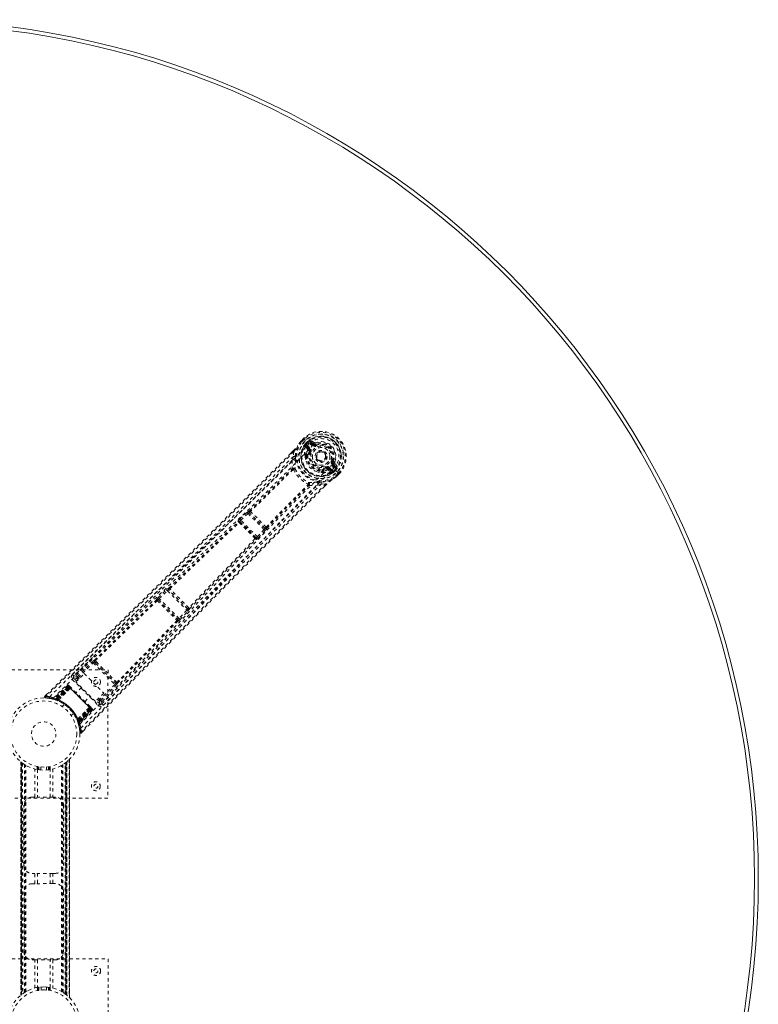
# Model space of a CAD drawing. Header units: inches. Extents: x 35.4 to 88.9, y 23.7 to 77.2.
# Tile 4 of 4: x 65.9 to 88.9, y 46.5 to 77.2. Entities that reach past the tile are written whole.
import ezdxf

# ---------------------------------------------------------------- set-up
doc = ezdxf.new("R2010")
doc.units = ezdxf.units.IN
doc.header["$MEASUREMENT"] = 0
doc.linetypes.add('SLD-Dashed', pattern=[0.075, 0.05, -0.025])
doc.linetypes.add('SLD-Solid', pattern=[0])

msp = doc.modelspace()

# ---------------------------------------------------------------- linework, layer by layer
at = {"color": 7, "linetype": 'SLD-Dashed', "lineweight": 0}
for p, q in [((74.728, 64.123), (74.646, 64.04)), ((74.729, 64.123), (74.646, 64.039)), ((74.748, 64.101), (74.667, 64.019)), ((74.731, 64.12), (74.728, 64.123)), ((74.768, 64.082), (74.731, 64.12)), ((74.646, 64.04), (74.643, 64.037)), ((74.784, 64.066), (74.768, 64.082)), ((74.782, 63.904), (74.781, 63.899)), ((74.781, 63.884), (74.781, 63.899)), ((74.781, 63.884), (74.848, 63.788)), ((74.783, 63.964), (74.834, 64.015)), ((74.783, 63.964), (74.805, 63.944)), ((74.783, 63.964), (74.783, 63.964)), ((74.788, 64.062), (74.784, 64.066)), ((74.895, 63.956), (74.788, 64.062)), ((74.805, 63.943), (74.795, 63.926)), ((74.795, 63.926), (74.804, 63.935)), ((74.804, 63.935), (74.859, 63.99)), ((74.855, 63.994), (74.805, 63.944)), ((74.889, 63.788), (74.815, 63.897)), ((74.815, 63.897), (74.907, 63.806)), ((74.836, 63.918), (74.928, 63.827)), ((74.859, 63.99), (74.855, 63.994)), ((74.889, 63.788), (74.907, 63.806)), ((75.014, 63.913), (74.932, 63.996)), ((74.953, 64.017), (75.05, 63.949)), ((75.035, 63.934), (74.953, 64.017)), ((75.058, 63.996), (74.957, 64.064)), ((75.05, 63.949), (75.035, 63.934)), ((75.1, 63.992), (75.123, 63.937)), ((75.114, 63.934), (75.123, 63.937)), ((75.123, 63.937), (75.132, 63.915)), ((74.405, 63.739), (74.333, 63.668)), ((74.406, 63.738), (74.334, 63.666)), ((74.375, 63.447), (74.412, 63.568)), ((74.425, 63.718), (74.412, 63.568)), ((74.777, 63.568), (74.781, 63.589)), ((74.796, 63.613), (74.811, 63.629)), ((74.831, 63.616), (74.816, 63.6)), ((74.899, 63.72), (74.902, 63.733)), ((74.926, 63.709), (74.899, 63.72)), ((75.385, 63.456), (75.374, 63.446)), ((75.391, 63.463), (75.385, 63.456)), ((75.428, 63.192), (75.417, 63.219)), ((75.441, 63.195), (75.428, 63.192)), ((75.496, 63.182), (75.513, 63.2)), ((75.605, 63.108), (75.496, 63.182)), ((75.513, 63.2), (75.605, 63.108)), ((75.535, 63.221), (75.626, 63.129)), ((75.703, 63.225), (75.621, 63.307)), ((75.623, 63.425), (75.645, 63.416)), ((75.645, 63.416), (75.642, 63.407)), ((75.656, 63.343), (75.642, 63.328)), ((75.724, 63.246), (75.642, 63.328)), ((75.656, 63.343), (75.724, 63.246)), ((75.663, 63.188), (75.663, 63.188)), ((75.77, 63.081), (75.663, 63.188)), ((75.771, 63.25), (75.704, 63.351)), ((75.297, 63.074), (75.276, 63.069)), ((75.308, 63.109), (75.324, 63.124)), ((75.321, 63.088), (75.337, 63.104)), ((75.496, 63.141), (75.592, 63.074)), ((75.592, 63.074), (75.592, 63.074)), ((75.592, 63.074), (75.592, 63.074)), ((75.607, 63.074), (75.592, 63.074)), ((75.607, 63.074), (75.612, 63.075)), ((75.651, 63.098), (75.634, 63.088)), ((75.634, 63.088), (75.643, 63.097)), ((75.643, 63.097), (75.698, 63.152)), ((75.652, 63.098), (75.702, 63.148)), ((75.652, 63.098), (75.672, 63.076)), ((75.723, 63.127), (75.672, 63.076)), ((75.672, 63.076), (75.672, 63.076)), ((75.698, 63.152), (75.702, 63.148)), ((75.723, 63.127), (75.723, 63.127)), ((75.727, 62.96), (75.809, 63.041)), ((75.745, 62.936), (75.748, 62.939)), ((75.747, 62.939), (75.831, 63.022)), ((75.831, 63.021), (75.748, 62.939)), ((75.774, 63.077), (75.77, 63.081)), ((75.79, 63.061), (75.774, 63.077)), ((75.828, 63.024), (75.79, 63.061)), ((75.831, 63.021), (75.828, 63.024)), ((75.276, 62.705), (75.155, 62.667)), ((75.276, 62.705), (75.426, 62.718)), ((75.383, 62.636), (75.446, 62.699)), ((75.448, 62.698), (75.385, 62.635)), ((72.741, 61.612), (72.968, 61.822)), ((72.771, 61.579), (72.998, 61.789)), ((72.968, 61.822), (72.993, 61.844)), ((72.998, 61.789), (73.499, 61.289)), ((73.043, 61.808), (73.043, 61.808)), ((73.518, 61.334), (73.043, 61.808)), ((73.045, 61.872), (73.044, 61.873)), ((72.691, 61.53), (72.685, 61.541)), ((72.753, 61.529), (72.746, 61.54)), ((72.746, 61.54), (73.25, 61.037)), ((73.289, 61.062), (72.771, 61.579)), ((73.517, 61.334), (73.518, 61.334)), ((73.582, 61.335), (73.582, 61.336)), ((73.25, 61.037), (73.238, 61.043)), ((73.499, 61.289), (73.289, 61.062)), ((73.322, 61.032), (73.531, 61.259)), ((73.531, 61.259), (73.553, 61.284)), ((73.239, 60.982), (73.251, 60.975)), ((70.202, 59.169), (70.459, 59.411)), ((70.233, 59.137), (70.49, 59.379)), ((70.49, 59.379), (71.09, 58.779)), ((70.531, 59.401), (70.531, 59.401)), ((71.113, 58.82), (70.531, 59.401)), ((70.533, 59.465), (70.532, 59.465)), ((70.144, 59.101), (70.146, 59.095)), ((70.209, 59.094), (70.206, 59.1)), ((70.206, 59.1), (70.812, 58.495)), ((70.849, 58.522), (70.233, 59.137)), ((71.09, 58.779), (70.849, 58.522)), ((70.881, 58.491), (71.123, 58.748)), ((71.112, 58.82), (71.113, 58.82)), ((71.177, 58.821), (71.177, 58.822)), ((70.812, 58.495), (70.806, 58.497)), ((70.807, 58.435), (70.813, 58.432)), ((68.153, 57.3), (67.572, 56.73)), ((67.675, 56.703), (68.147, 57.165)), ((67.706, 56.671), (68.178, 57.133)), ((68.178, 57.133), (68.846, 56.465)), ((68.215, 57.158), (68.249, 57.124)), ((68.275, 57.164), (68.24, 57.198)), ((68.249, 57.124), (68.838, 56.536)), ((64.637, 56.922), (68.637, 56.917)), ((67.638, 56.542), (67.897, 56.801)), ((67.897, 56.801), (68.506, 56.193)), ((68.637, 56.917), (68.632, 52.917)), ((67.376, 56.435), (66.933, 56.021)), ((67.386, 56.425), (66.948, 56.017)), ((67.386, 56.425), (67.376, 56.435)), ((67.418, 56.434), (67.415, 56.436)), ((67.419, 56.433), (67.419, 56.433)), ((67.424, 56.427), (67.423, 56.426)), ((67.428, 56.424), (67.424, 56.427)), ((67.526, 56.621), (68.335, 55.813)), ((67.569, 56.728), (67.559, 56.713)), ((67.571, 56.729), (67.565, 56.722)), ((67.664, 56.568), (67.569, 56.664)), ((67.572, 56.73), (67.571, 56.729)), ((68.247, 55.934), (67.638, 56.542)), ((67.705, 56.609), (67.675, 56.639)), ((67.737, 56.641), (67.706, 56.671)), ((68.846, 56.465), (68.385, 55.993)), ((68.417, 55.962), (68.878, 56.434)), ((68.444, 55.859), (69.014, 56.44)), ((68.838, 56.536), (68.871, 56.502)), ((68.912, 56.527), (68.878, 56.562)), ((66.731, 56.157), (66.671, 56.097)), ((67.403, 56.413), (66.967, 56.009)), ((67.399, 56.412), (66.969, 56.012)), ((67.404, 56.407), (67.01, 56.013)), ((67.015, 56.011), (67.407, 56.404)), ((67.024, 56.008), (67.413, 56.398)), ((67.416, 56.395), (67.028, 56.007)), ((67.042, 55.988), (67.446, 56.365)), ((67.426, 56.385), (67.043, 56.001)), ((67.447, 56.364), (67.044, 55.988)), ((67.047, 56), (67.429, 56.382)), ((67.094, 55.978), (67.468, 56.345)), ((67.468, 56.343), (67.096, 55.977)), ((67.446, 56.365), (67.399, 56.412)), ((67.407, 56.404), (68.118, 55.693)), ((68.109, 55.702), (67.416, 56.395)), ((67.429, 56.382), (67.426, 56.385)), ((67.429, 56.382), (68.097, 55.715)), ((67.437, 56.415), (67.434, 56.418)), ((67.487, 56.365), (67.44, 56.412)), ((67.446, 56.365), (67.447, 56.364)), ((67.468, 56.343), (67.468, 56.345)), ((67.809, 56.371), (67.645, 56.207)), ((68.506, 56.193), (68.247, 55.934)), ((66.671, 56.097), (66.692, 56.076)), ((66.69, 56.046), (66.819, 56.031)), ((66.831, 56.03), (66.9, 56.013)), ((66.905, 56.014), (66.92, 56.01)), ((66.933, 56.021), (66.948, 56.017)), ((66.941, 56.005), (67.012, 55.982)), ((66.969, 56.012), (67.042, 55.988)), ((66.979, 56.011), (66.982, 56.006)), ((67, 55.986), (66.991, 55.989)), ((67, 55.986), (67.01, 56.013)), ((67.006, 55.984), (67, 55.986)), ((67.033, 55.974), (67.005, 55.984)), ((67.006, 55.984), (67.015, 56.011)), ((67.01, 56.013), (67.015, 56.011)), ((67.012, 55.982), (67.013, 55.981)), ((67.014, 55.981), (67.024, 56.008)), ((67.014, 55.981), (67.018, 55.98)), ((67.018, 55.98), (67.028, 56.007)), ((67.033, 55.974), (67.043, 56.001)), ((67.036, 55.973), (67.047, 56)), ((67.044, 55.988), (67.042, 55.988)), ((67.077, 55.957), (67.08, 55.955)), ((67.094, 55.978), (67.096, 55.977)), ((67.276, 55.844), (67.207, 55.776)), ((67.921, 55.931), (68.085, 56.096)), ((68.378, 55.855), (68.273, 55.96)), ((68.314, 56), (68.353, 55.961)), ((68.346, 56.032), (68.385, 55.993)), ((68.427, 55.846), (68.442, 55.856)), ((68.436, 55.851), (68.443, 55.858)), ((68.443, 55.858), (68.444, 55.859)), ((67.49, 55.493), (67.559, 55.561)), ((68.059, 55.754), (67.692, 55.38)), ((67.692, 55.382), (68.057, 55.754)), ((67.703, 55.33), (68.079, 55.733)), ((68.08, 55.732), (67.703, 55.328)), ((68.097, 55.715), (67.715, 55.333)), ((67.716, 55.329), (68.099, 55.713)), ((67.721, 55.314), (68.109, 55.702)), ((68.112, 55.699), (67.723, 55.31)), ((67.724, 55.253), (68.128, 55.689)), ((68.118, 55.693), (67.726, 55.301)), ((68.127, 55.685), (67.726, 55.255)), ((67.728, 55.296), (68.122, 55.69)), ((68.14, 55.672), (67.732, 55.234)), ((68.149, 55.662), (67.736, 55.219)), ((68.059, 55.754), (68.057, 55.754)), ((68.126, 55.726), (68.079, 55.773)), ((68.079, 55.733), (68.08, 55.732)), ((68.127, 55.685), (68.08, 55.732)), ((68.099, 55.713), (68.097, 55.715)), ((68.132, 55.72), (68.129, 55.723)), ((68.142, 55.711), (68.138, 55.714)), ((68.149, 55.662), (68.14, 55.672)), ((68.147, 55.705), (68.147, 55.705)), ((68.15, 55.701), (68.148, 55.705)), ((67.67, 55.366), (67.671, 55.363)), ((67.715, 55.333), (67.688, 55.322)), ((67.689, 55.319), (67.688, 55.322)), ((67.716, 55.329), (67.689, 55.319)), ((67.692, 55.382), (67.692, 55.38)), ((67.721, 55.314), (67.694, 55.304)), ((67.694, 55.304), (67.696, 55.3)), ((67.723, 55.31), (67.696, 55.3)), ((67.696, 55.299), (67.697, 55.298)), ((67.697, 55.298), (67.719, 55.227)), ((67.726, 55.301), (67.699, 55.291)), ((67.701, 55.286), (67.699, 55.291)), ((67.728, 55.296), (67.701, 55.286)), ((67.703, 55.328), (67.703, 55.33)), ((67.703, 55.328), (67.726, 55.255)), ((67.725, 55.206), (67.729, 55.191)), ((67.726, 55.301), (67.728, 55.296)), ((67.732, 55.234), (67.736, 55.219)), ((67.812, 54.957), (67.871, 55.017)), ((65.923, 46.788), (65.92, 54.051)), ((65.92, 54.051), (65.923, 46.788)), ((65.925, 54.047), (65.928, 46.792)), ((65.965, 54.016), (65.929, 54.044)), ((65.932, 46.795), (65.929, 54.044)), ((65.929, 54.044), (65.932, 46.795)), ((65.934, 54.039), (65.937, 46.799)), ((65.947, 46.807), (65.944, 54.032)), ((65.948, 46.808), (65.945, 54.031)), ((65.946, 54.03), (65.95, 46.809)), ((65.949, 54.028), (65.952, 46.811)), ((65.979, 54.005), (65.982, 46.833)), ((67.302, 46.828), (67.299, 54.012)), ((67.324, 46.811), (67.321, 54.028)), ((67.327, 46.81), (67.323, 54.03)), ((67.325, 54.032), (67.328, 46.808)), ((67.33, 54.035), (67.333, 46.805)), ((67.341, 54.044), (67.344, 46.795)), ((67.344, 46.796), (67.341, 54.044)), ((67.347, 46.793), (67.344, 54.046)), ((67.35, 54.051), (67.345, 54.047)), ((67.348, 46.792), (67.345, 54.047)), ((67.35, 54.051), (67.353, 46.788)), ((67.353, 46.788), (67.35, 54.051)), ((67.428, 54.122), (67.431, 46.718)), ((67.443, 46.704), (67.44, 54.135)), ((67.44, 54.134), (67.443, 46.706)), ((67.443, 46.706), (67.44, 54.133)), ((66.037, 53.967), (66.032, 53.97)), ((66.04, 46.872), (66.037, 53.967)), ((66.065, 46.887), (66.062, 53.951)), ((66.083, 46.898), (66.08, 53.941)), ((66.354, 52.954), (66.354, 53.83)), ((66.435, 53.909), (66.435, 53.812)), ((66.438, 53.812), (66.438, 52.954)), ((66.455, 53.809), (66.455, 53.905)), ((66.485, 53.9), (66.485, 53.804)), ((66.485, 53.804), (66.485, 53.9)), ((66.548, 53.798), (66.548, 53.893)), ((66.722, 53.893), (66.722, 53.798)), ((66.785, 53.805), (66.785, 53.901)), ((66.785, 53.901), (66.785, 53.805)), ((66.815, 53.905), (66.815, 53.809)), ((66.833, 52.955), (66.833, 53.812)), ((66.835, 53.812), (66.835, 53.909)), ((66.916, 53.83), (66.917, 52.955)), ((67.193, 46.898), (67.19, 53.941)), ((67.211, 46.888), (67.208, 53.952)), ((67.237, 46.872), (67.233, 53.967)), ((68.632, 52.917), (64.632, 52.922)), ((66.27, 52.954), (66.354, 52.954)), ((66.917, 52.955), (67, 52.955)), ((66.021, 50.829), (66.021, 52.704)), ((67.251, 52.705), (67.251, 50.83)), ((66.355, 50.579), (66.271, 50.579)), ((66.355, 50.259), (66.355, 50.579)), ((66.439, 50.579), (66.439, 50.259)), ((66.834, 50.26), (66.834, 50.58)), ((66.918, 50.58), (66.918, 50.26)), ((67.001, 50.58), (66.918, 50.58)), ((66.023, 48.134), (66.022, 50.009)), ((66.272, 50.259), (66.355, 50.259)), ((66.918, 50.26), (67.002, 50.26)), ((67.252, 50.01), (67.253, 48.135)), ((64.641, 47.922), (68.641, 47.917)), ((66.356, 47.884), (66.273, 47.884)), ((66.357, 47.009), (66.356, 47.884)), ((66.44, 47.884), (66.441, 47.027)), ((66.836, 47.027), (66.835, 47.885)), ((66.919, 47.885), (66.92, 47.009)), ((67.003, 47.885), (66.919, 47.885)), ((68.641, 47.917), (68.636, 43.917)), ((66.13, 46.92), (66.065, 46.887)), ((66.438, 47.027), (66.438, 46.93)), ((66.458, 46.934), (66.458, 47.03)), ((66.488, 47.034), (66.488, 46.938)), ((66.488, 46.938), (66.488, 47.034)), ((66.551, 46.946), (66.551, 47.041)), ((66.725, 46.946), (66.676, 46.948)), ((66.725, 47.041), (66.725, 46.946)), ((66.788, 46.939), (66.788, 47.035)), ((66.788, 47.035), (66.788, 46.939)), ((66.818, 47.03), (66.818, 46.934)), ((66.838, 46.93), (66.838, 47.027)), ((65.923, 46.788), (65.928, 46.792)), ((67.237, 46.872), (67.241, 46.869)), ((67.308, 46.823), (67.344, 46.795)), ((67.348, 46.792), (67.353, 46.788)), ((67.443, 46.706), (67.443, 46.706))]:
    msp.add_line(p, q, dxfattribs=at)
at = {"color": 7, "linetype": 'SLD-Dashed', "lineweight": 0, "flags": 128}
for points in [[(74.728, 64.123), (74.728, 64.123), (74.728, 64.122), (74.73, 64.121), (74.732, 64.118), (74.736, 64.114), (74.739, 64.11), (74.744, 64.106), (74.748, 64.101)], [(66.821, 56.079), (67.949, 57.201), (69.085, 58.312), (70.228, 59.413), (71.374, 60.506), (72.271, 61.362), (73.161, 62.219), (74.037, 63.083), (74.895, 63.956)], [(66.937, 56.042), (68.063, 57.159), (69.197, 58.266), (70.339, 59.362), (71.484, 60.45), (72.38, 61.303), (73.269, 62.159), (74.144, 63.021), (74.999, 63.894)], [(74.47, 63.566), (74.486, 63.725), (74.539, 63.891)], [(74.643, 64.037), (74.589, 63.966), (74.539, 63.891)], [(74.546, 63.899), (74.542, 63.895), (74.539, 63.891)], [(74.646, 64.04), (74.587, 63.964), (74.546, 63.899)], [(74.643, 64.037), (74.643, 64.036), (74.645, 64.035), (74.647, 64.034), (74.65, 64.031), (74.654, 64.029), (74.658, 64.026), (74.662, 64.023), (74.667, 64.019)], [(74.667, 64.019), (74.662, 64.024), (74.658, 64.028), (74.654, 64.032), (74.65, 64.035), (74.648, 64.038), (74.646, 64.04), (74.645, 64.04), (74.646, 64.04)], [(74.804, 63.935), (74.821, 63.929), (74.836, 63.918)], [(74.805, 63.943), (74.805, 63.944), (74.805, 63.944)], [(74.836, 63.918), (74.832, 63.914), (74.828, 63.911), (74.825, 63.907), (74.822, 63.904), (74.819, 63.901), (74.817, 63.899), (74.816, 63.898), (74.815, 63.897)], [(74.851, 63.753), (74.854, 63.774), (74.848, 63.788)], [(74.928, 63.827), (74.924, 63.823), (74.92, 63.819), (74.916, 63.815), (74.913, 63.812), (74.911, 63.809), (74.909, 63.807), (74.907, 63.806), (74.907, 63.806)], [(74.932, 63.996), (74.919, 64.015), (74.914, 64.038)], [(74.953, 64.017), (74.952, 64.016), (74.951, 64.015), (74.949, 64.013), (74.947, 64.01), (74.943, 64.007), (74.94, 64.004), (74.936, 64), (74.932, 63.996)], [(74.999, 63.894), (75.058, 63.945), (75.127, 63.982), (75.205, 64.004), (75.286, 64.009), (75.367, 63.998), (75.446, 63.971), (75.519, 63.93), (75.583, 63.876), (75.637, 63.812), (75.678, 63.739), (75.705, 63.66), (75.717, 63.579), (75.711, 63.498), (75.69, 63.42), (75.653, 63.351), (75.601, 63.292)], [(75.014, 63.913), (75.018, 63.917), (75.022, 63.921), (75.026, 63.925), (75.029, 63.928), (75.032, 63.931), (75.034, 63.933), (75.035, 63.934), (75.035, 63.934)], [(75.143, 63.887), (75.141, 63.893), (75.139, 63.898), (75.137, 63.902), (75.135, 63.907), (75.134, 63.91), (75.133, 63.913), (75.132, 63.914), (75.132, 63.915)], [(74.333, 63.668), (72.482, 61.818), (70.55, 59.909), (68.609, 58.001), (66.671, 56.097)], [(74.425, 63.718), (73.851, 63.141), (73.251, 62.541), (72.624, 61.917), (72.055, 61.352), (71.687, 60.988), (71.301, 60.608), (70.898, 60.21), (70.497, 59.814), (70.149, 59.472), (69.688, 59.018), (69.197, 58.536), (68.677, 58.025), (68.194, 57.551), (66.692, 56.076)], [(74.412, 63.568), (73.889, 63.044), (73.342, 62.499), (72.773, 61.933), (72.228, 61.394), (71.677, 60.849), (71.124, 60.304), (70.585, 59.774), (70.068, 59.265), (69.586, 58.792), (69.046, 58.262), (68.54, 57.765), (68.042, 57.276), (67.527, 56.77)], [(74.405, 63.739), (74.405, 63.74), (74.405, 63.739), (74.407, 63.737), (74.409, 63.734), (74.413, 63.73), (74.417, 63.726), (74.421, 63.722), (74.425, 63.718)], [(74.777, 63.568), (74.788, 63.473), (74.805, 63.419)], [(74.811, 63.629), (74.825, 63.687), (74.851, 63.753)], [(74.899, 63.72), (74.875, 63.659), (74.861, 63.605)], [(74.954, 63.698), (74.949, 63.7), (74.944, 63.702), (74.939, 63.704), (74.935, 63.706), (74.931, 63.707), (74.929, 63.708), (74.927, 63.709), (74.926, 63.709)], [(74.375, 63.447), (72.116, 61.198), (69.845, 58.962), (67.569, 56.728)], [(67.756, 55.223), (68.873, 56.35), (69.979, 57.485), (71.074, 58.628), (72.161, 59.774), (73.013, 60.671), (73.868, 61.561), (74.729, 62.436), (75.601, 63.292)], [(67.794, 55.107), (68.915, 56.236), (70.025, 57.373), (71.125, 58.517), (72.216, 59.663), (73.072, 60.562), (73.929, 61.452), (74.791, 62.33), (75.663, 63.188)], [(73.045, 61.872), (73.711, 62.524), (74.368, 63.18)], [(74.375, 63.447), (74.365, 63.318), (74.373, 63.188)], [(74.413, 63.16), (74.416, 63.17), (74.416, 63.18), (74.413, 63.188), (74.407, 63.194), (74.4, 63.197), (74.391, 63.197), (74.382, 63.194), (74.373, 63.188)], [(74.475, 63.437), (74.476, 63.424), (74.475, 63.416)], [(75.405, 63.247), (75.408, 63.241), (75.41, 63.236), (75.412, 63.232), (75.413, 63.227), (75.415, 63.224), (75.416, 63.221), (75.416, 63.22), (75.417, 63.219)], [(75.535, 63.221), (75.531, 63.217), (75.527, 63.213), (75.523, 63.209), (75.52, 63.206), (75.517, 63.203), (75.515, 63.201), (75.514, 63.2), (75.513, 63.2)], [(75.595, 63.436), (75.6, 63.434), (75.605, 63.432), (75.61, 63.43), (75.614, 63.428), (75.618, 63.427), (75.62, 63.426), (75.622, 63.425), (75.623, 63.425)], [(75.621, 63.307), (75.625, 63.311), (75.629, 63.315), (75.632, 63.319), (75.636, 63.322), (75.638, 63.325), (75.64, 63.327), (75.641, 63.328), (75.642, 63.328)], [(75.703, 63.225), (75.707, 63.229), (75.711, 63.233), (75.715, 63.236), (75.718, 63.24), (75.721, 63.242), (75.723, 63.244), (75.724, 63.245), (75.724, 63.246)], [(75.746, 63.207), (75.723, 63.212), (75.703, 63.225)], [(74.398, 63.16), (73.741, 62.503), (73.074, 61.85)], [(74.413, 63.16), (74.406, 63.162), (74.402, 63.162), (74.4, 63.161), (74.398, 63.16)], [(75.127, 63.098), (75.181, 63.08), (75.276, 63.069)], [(75.337, 63.104), (75.395, 63.118), (75.46, 63.144)], [(75.46, 63.144), (75.482, 63.147), (75.496, 63.141)], [(75.599, 62.832), (75.666, 62.876), (75.745, 62.936)], [(75.605, 63.108), (75.606, 63.109), (75.607, 63.11), (75.609, 63.112), (75.611, 63.114), (75.615, 63.118), (75.618, 63.121), (75.622, 63.125), (75.626, 63.129)], [(75.748, 62.939), (75.672, 62.88), (75.607, 62.839)], [(75.626, 63.129), (75.637, 63.114), (75.643, 63.097)], [(75.652, 63.098), (75.652, 63.098), (75.651, 63.098)], [(75.702, 63.148), (75.705, 63.145), (75.709, 63.141), (75.716, 63.134), (75.723, 63.127)], [(75.748, 62.939), (75.748, 62.938), (75.747, 62.939), (75.746, 62.941), (75.743, 62.944), (75.74, 62.947), (75.736, 62.951), (75.732, 62.955), (75.727, 62.96)], [(75.745, 62.936), (75.744, 62.937), (75.743, 62.938), (75.741, 62.94), (75.739, 62.943), (75.737, 62.947), (75.734, 62.951), (75.73, 62.955), (75.727, 62.96)], [(75.809, 63.041), (75.814, 63.037), (75.818, 63.033), (75.822, 63.029), (75.826, 63.025), (75.828, 63.023), (75.83, 63.021), (75.831, 63.021), (75.831, 63.021)], [(75.426, 62.718), (74.903, 62.197), (74.352, 61.644), (73.772, 61.061), (73.162, 60.446), (72.602, 59.879), (72.02, 59.288), (71.886, 59.153), (71.751, 59.015), (71.615, 58.877), (71.522, 58.782), (71.431, 58.689), (71.336, 58.593), (71.237, 58.492), (70.919, 58.168), (70.566, 57.808), (70.177, 57.411), (69.931, 57.161), (69.671, 56.895), (69.389, 56.607), (69.126, 56.339), (68.782, 55.989), (68.477, 55.677), (68.21, 55.405), (67.981, 55.172), (67.791, 54.978)], [(75.385, 62.635), (73.529, 60.774), (71.62, 58.839), (69.716, 56.898), (67.812, 54.957)], [(68.442, 55.856), (70.674, 58.133), (72.909, 60.406), (75.155, 62.667)], [(68.484, 55.814), (68.748, 56.082), (69.048, 56.389), (69.377, 56.724), (69.674, 57.027), (69.83, 57.186), (69.986, 57.345), (70.141, 57.504), (70.318, 57.685), (70.497, 57.867), (70.67, 58.044), (71.022, 58.403), (71.35, 58.737), (71.653, 59.045), (71.949, 59.347), (72.293, 59.696), (72.883, 60.295), (73.479, 60.899), (74.097, 61.522), (74.699, 62.127), (75.276, 62.705)], [(73.56, 61.365), (74.211, 62.032), (74.868, 62.691)], [(73.582, 61.336), (74.233, 62.003), (74.888, 62.661)], [(74.868, 62.691), (74.869, 62.692), (74.87, 62.694), (74.87, 62.698), (74.869, 62.705)], [(74.896, 62.665), (74.902, 62.674), (74.905, 62.683), (74.905, 62.692), (74.902, 62.7), (74.896, 62.705), (74.888, 62.708), (74.878, 62.708), (74.869, 62.705)], [(74.896, 62.665), (75.026, 62.657), (75.155, 62.667)], [(75.124, 62.768), (75.132, 62.768), (75.145, 62.768)], [(75.275, 62.763), (75.433, 62.779), (75.599, 62.832)], [(75.426, 62.718), (75.43, 62.714), (75.434, 62.71), (75.438, 62.706), (75.442, 62.702), (75.445, 62.7), (75.447, 62.698), (75.448, 62.698), (75.448, 62.698)], [(75.599, 62.832), (75.603, 62.835), (75.607, 62.839)], [(72.968, 61.822), (72.971, 61.818), (72.978, 61.811), (72.988, 61.8), (72.998, 61.789)], [(72.998, 61.789), (73.005, 61.795), (73.012, 61.8), (73.025, 61.807), (73.036, 61.81), (73.04, 61.809), (73.042, 61.809), (73.043, 61.808)], [(70.533, 59.465), (71.614, 60.498), (72.691, 61.529)], [(70.559, 59.443), (71.641, 60.476), (72.719, 61.508)], [(72.741, 61.612), (72.742, 61.611), (72.744, 61.608), (72.747, 61.605), (72.751, 61.601), (72.756, 61.596), (72.76, 61.591), (72.766, 61.585), (72.771, 61.579)], [(72.746, 61.54), (72.746, 61.547), (72.75, 61.556), (72.759, 61.568), (72.765, 61.574), (72.771, 61.579)], [(73.289, 61.062), (73.283, 61.056), (73.277, 61.05), (73.266, 61.041), (73.256, 61.037), (73.25, 61.037)], [(73.289, 61.062), (73.295, 61.057), (73.301, 61.051), (73.306, 61.046), (73.311, 61.042), (73.315, 61.038), (73.318, 61.035), (73.32, 61.033), (73.322, 61.032)], [(73.499, 61.289), (73.505, 61.283), (73.51, 61.278), (73.515, 61.273), (73.52, 61.269), (73.524, 61.265), (73.528, 61.262), (73.53, 61.26), (73.531, 61.259)], [(73.217, 61.01), (72.187, 59.931), (71.154, 58.848)], [(71.177, 58.822), (72.209, 59.904), (73.239, 60.982)], [(70.459, 59.411), (70.484, 59.434), (70.485, 59.435)], [(70.459, 59.411), (70.46, 59.41), (70.462, 59.408), (70.465, 59.405), (70.469, 59.4), (70.474, 59.396), (70.479, 59.39), (70.484, 59.385), (70.49, 59.379)], [(70.522, 59.448), (70.522, 59.451), (70.533, 59.465)], [(68.216, 57.22), (69.179, 58.161), (70.146, 59.095)], [(68.24, 57.198), (69.204, 58.139), (70.172, 59.072)], [(70.202, 59.169), (70.203, 59.168), (70.205, 59.166), (70.208, 59.163), (70.212, 59.159), (70.217, 59.154), (70.222, 59.149), (70.227, 59.143), (70.233, 59.137)], [(71.09, 58.779), (71.096, 58.773), (71.102, 58.768), (71.107, 58.763), (71.112, 58.758), (71.116, 58.754), (71.119, 58.751), (71.122, 58.749), (71.123, 58.748)], [(71.123, 58.748), (71.145, 58.773), (71.146, 58.774)], [(70.784, 58.46), (69.852, 57.491), (68.912, 56.527)], [(68.934, 56.503), (69.874, 57.467), (70.807, 58.435)], [(70.849, 58.522), (70.855, 58.516), (70.86, 58.511), (70.866, 58.506), (70.871, 58.501), (70.875, 58.497), (70.878, 58.494), (70.88, 58.492), (70.881, 58.491)], [(68.147, 57.165), (68.15, 57.161), (68.157, 57.154), (68.167, 57.144), (68.178, 57.133)], [(68.215, 57.158), (68.206, 57.172), (68.204, 57.185)], [(68.249, 57.124), (68.394, 56.98), (68.539, 56.834), (68.689, 56.684), (68.838, 56.536)], [(68.275, 57.164), (68.425, 57.015), (68.576, 56.863), (68.728, 56.712), (68.878, 56.562)], [(67.376, 56.435), (67.378, 56.433), (67.384, 56.427), (67.393, 56.418), (67.404, 56.407)], [(67.413, 56.398), (67.403, 56.408), (67.394, 56.417), (67.388, 56.423), (67.386, 56.425)], [(67.569, 56.664), (67.565, 56.66), (67.556, 56.651), (67.542, 56.637), (67.526, 56.621)], [(67.569, 56.664), (67.606, 56.667), (67.675, 56.639)], [(67.675, 56.703), (67.606, 56.731), (67.573, 56.728)], [(67.675, 56.703), (67.678, 56.699), (67.685, 56.692), (67.695, 56.682), (67.706, 56.671)], [(67.675, 56.639), (67.675, 56.64), (67.677, 56.642), (67.68, 56.645), (67.684, 56.649), (67.689, 56.653), (67.695, 56.659), (67.7, 56.665), (67.706, 56.671)], [(68.846, 56.465), (68.857, 56.454), (68.868, 56.444), (68.875, 56.437), (68.878, 56.434)], [(67.399, 56.412), (67.399, 56.412), (67.4, 56.411), (67.403, 56.408), (67.406, 56.405), (67.41, 56.401), (67.415, 56.396), (67.421, 56.39), (67.426, 56.385)], [(67.434, 56.418), (67.432, 56.42), (67.429, 56.422), (67.428, 56.424), (67.427, 56.425)], [(67.433, 56.417), (67.431, 56.42), (67.429, 56.422), (67.429, 56.423), (67.429, 56.423)], [(67.467, 56.37), (67.456, 56.369), (67.447, 56.364)], [(67.468, 56.345), (67.467, 56.365), (67.467, 56.37)], [(68.057, 55.754), (67.911, 55.9), (67.763, 56.049), (67.614, 56.197), (67.468, 56.343)], [(68.077, 55.775), (67.931, 55.921), (67.783, 56.069), (67.635, 56.217), (67.489, 56.363)], [(66.673, 56.095), (66.669, 56.088), (66.666, 56.08), (66.665, 56.072), (66.666, 56.064), (66.669, 56.057), (66.674, 56.052), (66.68, 56.048), (66.688, 56.046)], [(68.335, 55.813), (68.351, 55.829), (68.365, 55.842), (68.374, 55.852), (68.378, 55.855)], [(68.353, 55.961), (68.354, 55.962), (68.356, 55.964), (68.359, 55.967), (68.363, 55.971), (68.368, 55.976), (68.373, 55.981), (68.379, 55.987), (68.385, 55.993)], [(68.353, 55.961), (68.382, 55.892), (68.378, 55.855)], [(68.385, 55.993), (68.396, 55.982), (68.406, 55.972), (68.413, 55.965), (68.417, 55.962)], [(68.442, 55.856), (68.446, 55.893), (68.417, 55.962)], [(68.059, 55.754), (68.08, 55.754), (68.085, 55.754)], [(68.079, 55.733), (68.083, 55.742), (68.085, 55.754)], [(68.099, 55.713), (68.105, 55.707), (68.11, 55.701), (68.115, 55.697), (68.119, 55.692), (68.123, 55.689), (68.125, 55.686), (68.127, 55.685), (68.127, 55.685)], [(68.14, 55.672), (68.137, 55.674), (68.131, 55.68), (68.122, 55.689), (68.112, 55.699)], [(68.122, 55.69), (68.132, 55.679), (68.141, 55.67), (68.147, 55.664), (68.149, 55.662)], [(68.127, 55.726), (68.126, 55.727), (68.125, 55.727)], [(68.127, 55.685), (68.131, 55.69), (68.132, 55.692)], [(68.137, 55.715), (68.137, 55.715), (68.136, 55.716), (68.134, 55.717), (68.131, 55.719)], [(68.139, 55.714), (68.138, 55.714), (68.137, 55.716), (68.135, 55.718), (68.132, 55.72)], [(67.714, 55.245), (67.712, 55.251), (67.701, 55.286)], [(67.722, 55.249), (67.725, 55.254), (67.727, 55.255)], [(67.728, 55.202), (67.731, 55.215), (67.738, 55.227)], [(67.732, 55.215), (67.735, 55.22), (67.736, 55.221)], [(67.791, 54.977), (67.779, 54.977), (67.769, 54.976), (67.763, 54.976), (67.761, 54.976)], [(67.764, 54.977), (67.766, 54.969), (67.77, 54.961), (67.775, 54.955), (67.782, 54.951), (67.789, 54.948), (67.797, 54.948), (67.804, 54.951), (67.81, 54.955)], [(67.812, 54.957), (67.812, 54.957), (67.811, 54.958), (67.806, 54.962), (67.799, 54.969), (67.795, 54.974), (67.791, 54.977)], [(67.345, 54.048), (67.339, 54.043), (67.33, 54.035)], [(66.441, 53.811), (66.439, 53.812), (66.438, 53.812)], [(66.833, 53.812), (66.822, 53.81), (66.796, 53.806)], [(66.917, 52.955), (66.899, 52.955), (66.866, 52.955), (66.82, 52.955), (66.765, 52.955), (66.702, 52.955), (66.635, 52.955), (66.569, 52.954), (66.506, 52.954), (66.451, 52.954), (66.405, 52.954), (66.372, 52.954), (66.354, 52.954)], [(66.918, 50.58), (66.9, 50.58), (66.867, 50.58), (66.821, 50.58), (66.766, 50.58), (66.703, 50.58), (66.636, 50.58), (66.57, 50.579), (66.507, 50.579), (66.452, 50.579), (66.406, 50.579), (66.373, 50.579), (66.355, 50.579)], [(66.918, 50.26), (66.9, 50.26), (66.867, 50.26), (66.822, 50.26), (66.766, 50.26), (66.703, 50.26), (66.637, 50.26), (66.57, 50.259), (66.507, 50.259), (66.452, 50.259), (66.406, 50.259), (66.373, 50.259), (66.355, 50.259)], [(66.356, 47.884), (66.375, 47.884), (66.407, 47.884), (66.453, 47.884), (66.508, 47.884), (66.571, 47.884), (66.638, 47.885), (66.704, 47.885), (66.767, 47.885), (66.823, 47.885), (66.868, 47.885), (66.901, 47.885), (66.919, 47.885)], [(66.705, 47.042), (66.536, 47.04), (66.417, 47.02)], [(66.441, 47.027), (66.452, 47.029), (66.477, 47.033)], [(66.657, 46.949), (66.596, 46.949), (66.551, 46.946)], [(66.832, 47.028), (66.834, 47.027), (66.836, 47.027)], [(67.333, 46.805), (67.344, 46.796), (67.349, 46.792)]]:
    msp.add_lwpolyline(points, dxfattribs=at)
at = {"color": 7, "linetype": 'SLD-Solid', "lineweight": 15}
for radius in [26.75, 26.632, 26.632]:
    msp.add_circle((62.137, 50.418), radius, dxfattribs=at)
at = {"color": 7, "linetype": 'SLD-Dashed', "lineweight": 0}
for centre, radius in [((75.274, 63.567), 0.7), ((75.274, 63.567), 0.69), ((75.274, 63.567), 0.623), ((75.274, 63.567), 0.32), ((75.274, 63.567), 0.275), ((75.274, 63.567), 0.187), ((75.274, 63.567), 0.157), ((75.274, 63.567), 0.142), ((75.274, 63.567), 0.14), ((75.274, 63.567), 0.138), ((68.262, 56.543), 0.14), ((68.262, 56.543), 0.0625), ((66.635, 54.92), 1.125), ((66.635, 54.92), 1.03), ((66.635, 54.92), 0.38), ((68.258, 53.293), 0.14), ((68.262, 53.293), 0.0625), ((68.266, 47.543), 0.141), ((68.262, 47.543), 0.0625), ((66.639, 45.919), 1.125), ((66.639, 45.919), 1.03)]:
    msp.add_circle(centre, radius, dxfattribs=at)
for centre, radius, start, end in [((75.274, 63.567), 0.78, 315.5543, 134.4966), ((75.274, 63.567), 0.78, 315.0255, 134.5107), ((75.274, 63.567), 0.75, 315.4817, 134.5693), ((75.274, 63.567), 0.629, 315.5698, 134.4811), ((75.274, 63.567), 0.599, 315.5698, 134.4812), ((75.283, 63.576), 0.543, 314.3915, 135.6595), ((73.575, 64.609), 1.202, 313.6822, 323.8391), ((71.413, 65.824), 3.675, 325.0361, 328.2638), ((75.274, 63.567), 0.787, 143.3493, 306.7016), ((75.274, 63.567), 0.758, 143.3494, 306.7016), ((75.274, 63.567), 0.632, 141.0896, 308.9613), ((74.667, 64.019), 0.03, 135.2432, 140.2993), ((75.274, 63.567), 0.602, 141.2952, 308.7558), ((75.248, 63.727), 0.497, 159.8397, 198.6559), ((75.205, 63.772), 0.439, 165.0943, 201.112), ((74.86, 63.872), 0.0843, 140.4238, 157.6533), ((74.793, 63.876), 0.0305, 44.0593, 111.2013), ((75.468, 64.617), 0.874, 223.5106, 225.4532), ((74.869, 63.767), 0.0299, 46.074, 134.0296), ((75.274, 63.567), 0.593, 127.4164, 134.4731), ((74.848, 63.749), 0.0567, 343.2557, 43.0007), ((74.828, 63.724), 0.242, 44.7603, 73.8516), ((74.844, 63.743), 0.089, 337.7994, 45.0255), ((75.039, 63.875), 0.206, 113.3705, 127.3636), ((74.844, 63.743), 0.119, 337.7991, 45.0254), ((74.973, 64.039), 0.0299, 122.9183, 226.9767), ((75.274, 63.567), 0.275, 0.0255, 180.0253), ((75.098, 63.997), 0.119, 225.0254, 292.2522), ((75.098, 63.997), 0.089, 225.0255, 292.2515), ((75.072, 63.97), 0.0301, 117.3733, 223.6056), ((75.096, 64.003), 0.0715, 229.8065, 284.786), ((75.083, 64.034), 0.0455, 236.3755, 292.5018), ((75.274, 63.567), 0.459, 337.7994, 112.2515), ((75.274, 63.567), 0.4, 337.7994, 112.2515), ((75.274, 63.567), 0.376, 337.7994, 112.2515), ((75.274, 63.567), 0.346, 337.7995, 112.2513), ((74.423, 62.925), 0.643, 85.7644, 90.9389), ((76.674, 63.589), 2.204, 180.5939, 183.9671), ((74.802, 63.536), 0.0404, 82.2543, 127.7145), ((74.824, 63.579), 0.0444, 130.0347, 167.7187), ((74.779, 63.566), 0.0506, 43.2795, 70.7061), ((74.84, 63.578), 0.0326, 136.6784, 182.8433), ((75.301, 63.594), 0.494, 181.9977, 268.0531), ((74.831, 63.606), 0.0305, 358.958, 129.395), ((74.795, 63.582), 0.0505, 43.2993, 70.7753), ((75.282, 63.575), 0.453, 174.7737, 275.2764), ((74.835, 63.579), 0.0371, 44.3027, 94.8535), ((74.869, 63.727), 0.031, 346.6184, 125.0772), ((75.27, 63.563), 0.411, 174.0371, 276.014), ((75.274, 63.567), 0.376, 157.7994, 292.2515), ((75.274, 63.567), 0.346, 157.7994, 292.2515), ((75.274, 63.567), 0.275, 180.0253, 0.0255), ((75.274, 63.567), 0.157, 200.1797, 245.0851), ((74.359, 63.191), 0.0143, 311.6958, 347.4467), ((74.34, 63.106), 0.0794, 42.5116, 68.9762), ((74.413, 63.142), 0.0608, 28.4827, 131.3579), ((74.416, 63.402), 0.0608, 13.0553, 132.6437), ((74.454, 63.094), 0.0786, 81.2887, 121.6997), ((75.349, 63.262), 0.887, 170.0544, 185.8954), ((75.233, 63.525), 0.844, 204.7983, 245.2527), ((75.261, 63.554), 0.476, 196.4978, 253.5522), ((75.225, 63.61), 0.465, 280.8621, 295.8209), ((75.45, 63.137), 0.119, 45.0265, 112.2511), ((75.45, 63.137), 0.089, 45.0255, 112.2515), ((75.435, 63.162), 0.031, 325.192, 103.2219), ((75.457, 63.141), 0.0565, 46.9809, 106.5912), ((75.474, 63.161), 0.0299, 316.023, 43.977), ((75.705, 63.391), 0.119, 157.799, 225.0257), ((75.425, 63.116), 0.249, 16.7311, 44.8874), ((75.705, 63.391), 0.089, 157.7994, 225.0255), ((75.711, 63.389), 0.0714, 165.3394, 220.2727), ((76.203, 64.706), 1.406, 246.5904, 249.009), ((75.677, 63.365), 0.0301, 226.481, 332.6444), ((75.742, 63.376), 0.0455, 157.5486, 213.6754), ((75.274, 63.567), 0.593, 315.5778, 322.6346), ((75.746, 63.266), 0.0299, 223.0731, 327.1351), ((75.582, 63.332), 0.206, 322.6867, 336.6826), ((75.284, 63.577), 0.965, 205.552, 244.5), ((75.244, 63.094), 0.0404, 322.3305, 7.803), ((75.435, 63.535), 0.491, 251.1523, 290.5386), ((75.286, 63.132), 0.0326, 267.1963, 313.3834), ((75.287, 63.117), 0.0444, 282.4187, 320.0245), ((75.273, 63.072), 0.0506, 19.347, 46.7761), ((75.314, 63.123), 0.0305, 320.6568, 91.0934), ((75.287, 63.127), 0.0371, 355.1909, 45.7577), ((75.479, 63.499), 0.44, 248.9605, 284.9271), ((75.29, 63.087), 0.0504, 19.2517, 46.7747), ((75.584, 63.086), 0.0305, 338.8533, 45.9875), ((75.564, 63.179), 0.115, 294.7094, 307.3231), ((74.814, 62.632), 0.0795, 21.0832, 47.5305), ((74.802, 62.747), 0.0786, 328.3532, 8.7618), ((74.97, 63.642), 0.888, 264.1571, 279.9954), ((74.85, 62.705), 0.0608, 318.6927, 61.5688), ((74.899, 62.651), 0.0143, 102.5812, 138.3864), ((75.11, 62.708), 0.0608, 317.4078, 76.9967), ((75.295, 64.966), 2.203, 266.0832, 269.4574), ((74.633, 62.715), 0.643, 359.1113, 4.287), ((77.536, 59.706), 3.678, 121.7881, 125.0137), ((76.317, 61.869), 1.202, 126.2121, 136.3687), ((73.062, 61.781), 0.0933, 100.8926, 137.4888), ((73.075, 61.84), 0.0451, 132.8821, 223.9835), ((73.076, 61.839), 0.0451, 132.8768, 223.9764), ((73.126, 61.781), 0.0873, 126.8392, 161.8311), ((49.69, 37.96), 33.378, 44.4506, 45.6002), ((73.007, 61.792), 0.089, 41.2111, 64.6405), ((50.193, 38.463), 32.719, 44.4243, 45.6265), ((72.837, 61.478), 0.165, 125.6196, 157.3928), ((72.715, 61.508), 0.0451, 45.8892, 132.5381), ((72.721, 61.496), 0.0451, 45.9199, 132.4247), ((72.65, 61.447), 0.0918, 41.0433, 63.5744), ((72.767, 61.47), 0.0607, 103.3236, 141.2513), ((99.137, 87.451), 37.027, 224.4806, 225.5699), ((96.243, 84.554), 32.893, 224.4275, 225.6234), ((73.459, 61.332), 0.0588, 312.864, 1.657), ((73.49, 61.417), 0.0872, 288.2127, 323.2174), ((73.548, 61.367), 0.0451, 226.0714, 317.1756), ((73.549, 61.366), 0.0451, 226.0657, 317.169), ((73.49, 61.353), 0.0933, 312.5595, 349.1596), ((73.502, 61.299), 0.0879, 25.2691, 48.9827), ((73.179, 61.058), 0.0612, 308.9635, 346.5588), ((73.206, 61.012), 0.0451, 317.6264, 44.1291), ((73.218, 61.006), 0.0451, 317.5139, 44.1609), ((73.187, 61.128), 0.165, 292.6605, 324.4304), ((73.157, 60.941), 0.092, 26.492, 49.0122), ((70.572, 59.354), 0.118, 109.6695, 137.0418), ((70.538, 59.339), 0.0626, 96.5685, 140.544), ((70.563, 59.433), 0.0451, 133.3991, 224.3929), ((70.562, 59.432), 0.0433, 157.8024, 225.2455), ((70.6, 59.386), 0.0697, 125.9403, 168.0918), ((47.256, 35.523), 33.345, 44.3198, 45.7312), ((70.465, 59.36), 0.125, 41.4717, 57.2585), ((47.135, 35.402), 33.566, 44.3067, 45.7443), ((70.338, 58.995), 0.222, 127.9069, 151.3841), ((70.175, 59.068), 0.0451, 45.5824, 133.0832), ((70.177, 59.062), 0.0451, 45.6035, 133.055), ((70.07, 58.982), 0.136, 41.7671, 56.1353), ((70.217, 59.038), 0.0567, 98.4076, 142.5468), ((96.017, 84.328), 36.136, 224.339, 225.712), ((70.265, 59.086), 0.0601, 121.9262, 166.4261), ((93.855, 82.164), 33.035, 224.2931, 225.7578), ((71.05, 58.827), 0.0626, 309.5056, 353.4833), ((71.098, 58.888), 0.0697, 281.9602, 324.1092), ((71.144, 58.853), 0.0451, 225.6609, 316.6537), ((71.144, 58.852), 0.0451, 225.6574, 316.6529), ((71.066, 58.861), 0.118, 313.0144, 340.3888), ((71.073, 58.755), 0.123, 32.6863, 48.6848), ((70.75, 58.506), 0.057, 307.6371, 351.5097), ((70.694, 58.359), 0.136, 33.8901, 48.307), ((70.774, 58.466), 0.0451, 316.9949, 44.4478), ((70.798, 58.553), 0.0601, 283.623, 328.1252), ((70.78, 58.463), 0.0451, 316.9675, 44.4681), ((70.706, 58.627), 0.222, 298.6668, 322.1444), ((68.36, 56.97), 0.289, 120.0066, 137.6733), ((68.237, 57.083), 0.0773, 106.6504, 140.486), ((68.242, 57.192), 0.0384, 132.1065, 190.3859), ((68.289, 57.14), 0.0757, 130.3766, 166.8627), ((68.053, 57.02), 0.258, 43.4734, 50.7978), ((68.313, 57.111), 0.0652, 125.5664, 168.5759), ((67.6, 56.695), 0.105, 134.3901, 225.1079), ((69.588, 58.773), 2.873, 224.1867, 225.3831), ((67.397, 56.413), 0.03, 45.0304, 133.0306), ((67.397, 56.412), 0.0305, 65.7386, 132.6705), ((67.406, 56.403), 0.03, 68.5259, 133.0437), ((67.405, 56.402), 0.0315, 44.3328, 77.3968), ((67.522, 56.494), 0.119, 210.9348, 214.5813), ((67.601, 56.695), 0.045, 157.0363, 225.0041), ((67.707, 56.671), 0.0451, 134.6428, 224.5993), ((68.825, 56.6), 0.0652, 281.4569, 324.4663), ((68.797, 56.524), 0.0773, 309.559, 343.4111), ((68.854, 56.575), 0.075, 283.0319, 319.8318), ((68.902, 56.536), 0.0456, 226.9497, 314.0275), ((68.683, 56.647), 0.289, 312.3773, 330.0484), ((68.734, 56.34), 0.258, 39.248, 46.5829), ((67.419, 56.384), 0.0353, 36.8345, 125.7061), ((67.419, 56.39), 0.03, 45.0887, 133.0945), ((67.701, 56.12), 0.409, 131.9577, 136.0165), ((68.018, 55.798), 0.852, 133.4463, 135.2468), ((67.721, 56.101), 0.424, 132.068, 135.9858), ((67.744, 56.077), 0.443, 132.1913, 135.9412), ((67.747, 56.074), 0.443, 132.1996, 135.942), ((67.466, 56.343), 0.0299, 45.2135, 133.2277), ((67.47, 56.344), 0.0266, 45.8253, 96.473), ((66.692, 56.076), 0.03, 134.4948, 267.178), ((66.605, 54.893), 1.206, 79.7036, 86.8996), ((66.753, 56.058), 0.0636, 163.598, 190.8584), ((66.634, 54.919), 1.158, 2.8969, 87.1623), ((66.636, 54.927), 1.12, 79.6621, 87.1288), ((66.842, 56.058), 0.03, 135.2842, 259.1033), ((66.459, 54.764), 1.364, 69.4747, 74.6101), ((66.635, 54.92), 1.127, 74.5521, 79.683), ((66.913, 56.043), 0.03, 256.1017, 313.0423), ((66.928, 56.039), 0.0299, 255.3304, 313.117), ((66.71, 55.203), 0.834, 73.8177, 75.3784), ((66.975, 56.022), 0.0429, 152.0397, 200.8474), ((66.886, 55.184), 0.838, 81.5029, 86.763), ((66.635, 54.92), 1.127, 15.4987, 74.5522), ((66.612, 54.897), 1.19, 15.9055, 74.1454), ((66.949, 56.033), 0.0299, 254.2762, 313.2206), ((66.892, 55.214), 0.806, 80.5554, 85.9509), ((67.051, 56.116), 0.137, 224.4347, 248.5394), ((66.894, 55.204), 0.811, 79.4044, 84.6646), ((67.06, 56.08), 0.109, 226.2712, 255.5081), ((67.022, 56.01), 0.0297, 250.5503, 313.5512), ((67.023, 56.009), 0.0297, 250.4751, 313.5482), ((66.724, 55.163), 0.869, 68.5833, 70.5083), ((66.635, 54.92), 1.155, 19.2396, 70.8113), ((66.635, 54.92), 1.155, 19.936, 70.1149), ((66.92, 55.265), 0.733, 76.2652, 80.2685), ((66.635, 54.92), 1.155, 20.9119, 69.139), ((67.064, 55.985), 0.031, 295.2466, 346.7143), ((67.063, 55.985), 0.0345, 299.8622, 346.0679), ((66.661, 54.945), 1.12, 22.9512, 67.0997), ((68.409, 55.887), 0.105, 224.9391, 315.6646), ((68.385, 55.993), 0.0451, 225.4526, 315.3825), ((68.41, 55.887), 0.045, 225.0464, 293.0155), ((70.482, 57.873), 2.869, 224.6675, 225.8657), ((68.058, 55.757), 0.0265, 353.3879, 44.4131), ((68.058, 55.752), 0.0299, 316.8234, 44.839), ((67.789, 56.033), 0.443, 314.11, 317.8601), ((67.791, 56.03), 0.442, 314.1079, 317.8621), ((67.815, 56.006), 0.423, 314.0683, 317.9903), ((67.818, 56.003), 0.423, 314.0686, 317.9934), ((67.833, 55.988), 0.41, 314.0335, 318.0793), ((67.54, 56.275), 0.825, 314.7975, 316.6568), ((68.105, 55.705), 0.03, 316.9573, 44.9628), ((68.116, 55.692), 0.0315, 12.9702, 45.7154), ((68.118, 55.692), 0.03, 317.0094, 21.5876), ((68.205, 55.802), 0.113, 235.1004, 239.0239), ((68.127, 55.683), 0.03, 317.0205, 45.0202), ((68.126, 55.683), 0.0305, 317.3892, 24.3958), ((67.7, 55.349), 0.0345, 103.984, 150.1884), ((67.699, 55.35), 0.0311, 103.3534, 154.6653), ((66.638, 54.921), 1.124, 15.7986, 20.7421), ((66.981, 55.205), 0.732, 9.7809, 13.7929), ((67.724, 55.309), 0.0297, 136.5034, 199.5761), ((67.725, 55.308), 0.0297, 136.5063, 199.4978), ((66.612, 54.911), 1.154, 14.9501, 18.9824), ((66.795, 54.963), 0.962, 14.6491, 17.5449), ((66.916, 55.179), 0.814, 5.3979, 10.6357), ((67.748, 55.235), 0.0299, 136.829, 195.7749), ((67.748, 55.235), 0.03, 151.8955, 196.27), ((67.736, 55.261), 0.0429, 249.1954, 298.0168), ((66.635, 54.92), 1.127, 10.3679, 15.4991), ((66.926, 55.176), 0.808, 4.1098, 9.4862), ((67.754, 55.214), 0.0299, 136.9305, 194.7238), ((66.646, 54.922), 1.115, 13.9476, 14.8369), ((67.797, 55.21), 0.0707, 166.4826, 193.9192), ((66.9, 55.171), 0.838, 3.2858, 8.5498), ((67.758, 55.199), 0.03, 137.0099, 193.947), ((66.479, 54.743), 1.365, 15.4426, 20.5741), ((67.773, 55.128), 0.03, 190.9531, 314.7608), ((66.642, 54.92), 1.12, 2.9217, 10.3876), ((67.791, 54.978), 0.03, 182.8729, 315.5558), ((66.614, 54.891), 1.2, 3.1296, 10.3623), ((66.64, 54.926), 1.134, 231.1402, 232.4263), ((66.635, 54.92), 1.125, 232.2898, 239.4086), ((66.64, 54.913), 1.117, 307.6151, 308.9209), ((66.656, 54.895), 1.092, 307.6422, 315.7857), ((66.635, 54.919), 1.125, 237.89, 240.4499), ((66.635, 54.919), 1.125, 299.6005, 302.161), ((66.271, 52.704), 0.25, 90.0255, 180.0255), ((67.001, 52.705), 0.25, 0.0255, 90.0255), ((66.271, 50.829), 0.25, 180.0255, 270.0255), ((67.001, 50.83), 0.25, 270.0255, 0.0255), ((66.272, 50.009), 0.25, 90.0255, 180.0255), ((67.002, 50.01), 0.25, 0.0255, 90.0255), ((66.273, 48.134), 0.25, 180.0255, 270.0255), ((67.003, 48.135), 0.25, 270.0255, 0.0255), ((66.639, 45.919), 1.03, 98.3992, 100.0898), ((66.639, 45.919), 1.125, 120.6422, 127.7612), ((66.639, 45.919), 1.125, 119.6013, 122.1611), ((66.639, 45.919), 1.125, 52.2896, 59.4088), ((66.635, 45.915), 1.131, 51.1385, 52.428), ((66.648, 45.928), 1.112, 44.3279, 45.2099)]:
    msp.add_arc(centre, radius, start, end, dxfattribs=at)

doc.saveas('drawing.dxf')
